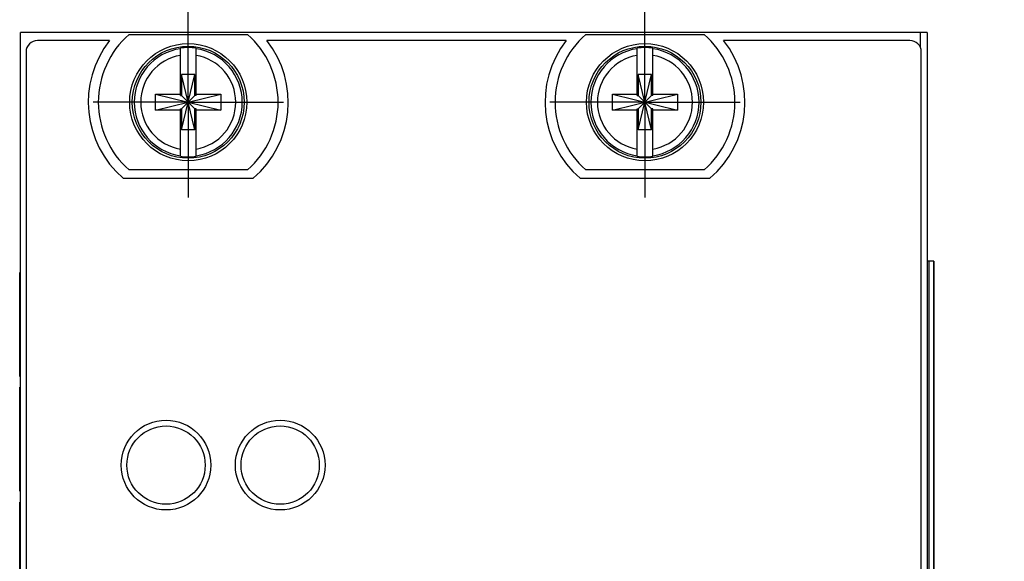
# Model space of a CAD drawing. Header units: inches. Extents: x 0.2 to 16.8, y 0.2 to 10.8.
# Tile 37 of 98: x 8.1 to 9.4, y 7.4 to 8.1. Entities that reach past the tile are written whole.
import ezdxf

# ---------------------------------------------------------------- set-up
doc = ezdxf.new("R2010")
doc.units = ezdxf.units.IN
doc.header["$LTSCALE"] = 0.935
doc.header["$MEASUREMENT"] = 0
doc.linetypes.add('CENTER', pattern=[0.6, 0.375, -0.075, 0.075, -0.075])
doc.layers.get('0').update_dxf_attribs({"linetype": 'CONTINUOUS'})
doc.layers.add('02___PRT_ALL_AXES', color=7, linetype='CONTINUOUS')
doc.layers.add('DIMENSIONS', color=7, linetype='CONTINUOUS')
doc.styles.get("Standard").update_dxf_attribs({"font": 'txt', "width": 0.8})
doc.dimstyles.new('DIMSTYLE_1', dxfattribs={"dimtxt": 0.125, "dimasz": 0.18, "dimexe": 0.125, "dimexo": 0.0625, "dimgap": 0.03125, "dimtad": 0, "dimtih": 1, "dimtoh": 1, "dimlfac": 1.333333, "dimzin": 4, "dimdsep": 46, "dimtxsty": 'STANDARD', "dimblk": '_FILLED', "dimblk1": '_FILLED', "dimblk2": '_FILLED', "dimcen": 0.09, "dimadec": 0, "dimazin": 0, "dimtp": 0.01, "dimtm": 0.01, "dimtfac": 1, "dimtofl": 0, "dimtmove": 0, "dimatfit": 3, "dimldrblk": '_FILLED', "dimfxl": 1, "dimtolj": 1, "dimtzin": 4, "dimarcsym": 0})

# ---------------------------------------------------------------- blocks, each defined once
blk = doc.blocks.new('*D37')
at = {"layer": 'DIMENSIONS', "color": 2, "linetype": 'CONTINUOUS'}
blk.add_line((9.2974, 8.1389), (9.2974, 8.5144), dxfattribs=at)
at = {"layer": 'DIMENSIONS', "color": 2, "linetype": 'CONTINUOUS', "insert": (9.2349, 8.5769), "char_height": 0.125, "width": 1.125, "attachment_point": 1, "rotation": 90, "line_spacing_factor": 0.9}
blk.add_mtext('3.69{\\Ftxt.shx;\\W1.000000;\\H0.125000; }[93.8]', dxfattribs=at)
blk = doc.blocks.new('_FILLED')
at = {"color": 0, "linetype": 'BYBLOCK'}
blk.add_solid([(0, 0), (-1, 0.1736), (-1, -0.1736)], dxfattribs=at)

msp = doc.modelspace()

# ---------------------------------------------------------------- linework, layer by layer
at = {"color": 7, "linetype": 'CONTINUOUS'}
for p, q in [((8.1064, 4.2231), (8.1064, 8.0764)), ((9.2974, 8.0764), (8.1064, 8.0764)), ((8.2491, 8.0738), (8.4047, 8.0738)), ((8.8491, 8.0738), (9.0047, 8.0738)), ((9.2974, 8.0764), (9.2974, 4.2777)), ((8.2236, 8.0659), (8.1289, 8.0659)), ((8.8236, 8.0659), (8.4302, 8.0659)), ((9.2749, 8.0659), (9.0302, 8.0659)), ((8.1139, 8.0509), (8.1139, 4.9984)), ((8.3166, 7.9937), (8.3166, 8.0559)), ((8.3372, 7.9937), (8.3372, 8.0559)), ((8.9166, 7.9937), (8.9166, 8.0559)), ((8.9372, 7.9937), (8.9372, 8.0559)), ((9.2899, 4.2972), (9.2899, 8.0509)), ((8.3181, 7.9485), (8.3357, 8.0213)), ((8.3181, 8.0213), (8.3181, 7.9937)), ((8.3357, 7.9485), (8.3181, 8.0213)), ((8.3357, 8.0213), (8.3181, 8.0213)), ((8.3357, 7.9937), (8.3357, 8.0213)), ((8.9181, 7.9485), (8.9357, 8.0213)), ((8.9181, 8.0213), (8.9181, 7.9937)), ((8.9357, 7.9485), (8.9181, 8.0213)), ((8.9357, 8.0213), (8.9181, 8.0213)), ((8.9357, 7.9937), (8.9357, 8.0213)), ((8.2841, 7.9746), (8.2841, 7.9953)), ((8.2841, 7.9746), (8.3697, 7.9953)), ((8.2841, 7.9953), (8.3166, 7.9953)), ((8.2841, 7.9953), (8.3697, 7.9746)), ((8.3166, 7.9937), (8.3181, 7.9937)), ((8.3181, 7.9761), (8.3357, 7.9937)), ((8.3357, 7.9761), (8.3181, 7.9937)), ((8.3372, 7.9937), (8.3357, 7.9937)), ((8.3372, 7.9953), (8.3697, 7.9953)), ((8.3697, 7.9953), (8.3697, 7.9746)), ((8.8841, 7.9746), (8.8841, 7.9953)), ((8.8841, 7.9746), (8.9697, 7.9953)), ((8.8841, 7.9953), (8.9166, 7.9953)), ((8.8841, 7.9953), (8.9697, 7.9746)), ((8.9166, 7.9937), (8.9181, 7.9937)), ((8.9181, 7.9761), (8.9357, 7.9937)), ((8.9357, 7.9761), (8.9181, 7.9937)), ((8.9372, 7.9937), (8.9357, 7.9937)), ((8.9372, 7.9953), (8.9697, 7.9953)), ((8.9697, 7.9953), (8.9697, 7.9746)), ((8.3166, 7.9746), (8.2841, 7.9746)), ((8.3166, 7.9139), (8.3166, 7.9761)), ((8.3166, 7.9761), (8.3181, 7.9761)), ((8.3181, 7.9761), (8.3181, 7.9485)), ((8.3357, 7.9485), (8.3357, 7.9761)), ((8.3372, 7.9761), (8.3357, 7.9761)), ((8.3372, 7.9139), (8.3372, 7.9761)), ((8.3697, 7.9746), (8.3372, 7.9746)), ((8.9166, 7.9746), (8.8841, 7.9746)), ((8.9166, 7.9139), (8.9166, 7.9761)), ((8.9166, 7.9761), (8.9181, 7.9761)), ((8.9181, 7.9761), (8.9181, 7.9485)), ((8.9357, 7.9485), (8.9357, 7.9761)), ((8.9372, 7.9761), (8.9357, 7.9761)), ((8.9372, 7.9139), (8.9372, 7.9761)), ((8.9697, 7.9746), (8.9372, 7.9746)), ((8.3357, 7.9485), (8.3181, 7.9485)), ((8.9357, 7.9485), (8.9181, 7.9485)), ((8.4047, 7.896), (8.2491, 7.896)), ((9.0047, 7.896), (8.8491, 7.896)), ((8.2416, 7.8852), (8.4122, 7.8852)), ((8.8416, 7.8852), (9.0122, 7.8852)), ((9.3062, 7.7764), (9.2974, 7.7764)), ((9.3062, 7.7764), (9.3062, 4.7764)), ((8.1055, 7.625), (8.1055, 7.7614)), ((8.1055, 7.4742), (8.1055, 7.6107)), ((8.1055, 7.3235), (8.1055, 7.46))]:
    msp.add_line(p, q, dxfattribs=at)
at = {"color": 9, "linetype": 'CONTINUOUS'}
for p, q in [((9.2884, 8.0764), (9.2884, 8.0575)), ((9.2996, 7.7764), (9.2996, 4.7764)), ((9.3061, 7.7764), (9.3061, 4.7764))]:
    msp.add_line(p, q, dxfattribs=at)
at = {"color": 7, "linetype": 'CONTINUOUS'}
for centre, radius in [((8.3269, 7.9849), 0.0769), ((8.3269, 7.9849), 0.0735), ((8.9269, 7.9849), 0.0769), ((8.9269, 7.9849), 0.0735), ((8.2977, 7.5085), 0.0589), ((8.4477, 7.5085), 0.0589), ((8.2977, 7.5085), 0.0514), ((8.4477, 7.5085), 0.0514)]:
    msp.add_circle(centre, radius, dxfattribs=at)
for centre, radius, start, end in [((8.3269, 7.9849), 0.1181, 131.203, 228.797), ((8.3269, 7.9849), 0.1181, 311.203, 48.797), ((8.9269, 7.9849), 0.1181, 131.203, 228.797), ((8.9269, 7.9849), 0.1181, 311.203, 48.797), ((8.1289, 8.0509), 0.015, 90, 180), ((8.3269, 7.9849), 0.1313, 141.8922, 229.4642), ((8.3269, 7.9849), 0.1313, 310.5358, 38.1078), ((8.9269, 7.9849), 0.1313, 141.8922, 229.4642), ((8.9269, 7.9849), 0.1313, 310.5358, 38.1078), ((9.2749, 8.0509), 0.015, 0, 90), ((8.3269, 7.9849), 0.0717, 81.7166, 98.2834), ((8.9269, 7.9849), 0.0717, 81.7166, 98.2834), ((8.3269, 7.9849), 0.0717, 261.7166, 278.2834), ((8.9269, 7.9849), 0.0717, 261.7166, 278.2834)]:
    msp.add_arc(centre, radius, start, end, dxfattribs=at)
at = {"color": 9, "linetype": 'CONTINUOUS'}
for centre, radius, start, end in [((8.3269, 7.9849), 0.071, 98.3637, 261.6363), ((8.3269, 7.9849), 0.0624, 99.5336, 260.4664), ((8.3269, 7.9849), 0.071, 278.3637, 81.6363), ((8.3269, 7.9849), 0.0624, 279.5336, 80.4664), ((8.9269, 7.9849), 0.071, 98.3637, 261.6363), ((8.9269, 7.9849), 0.0624, 99.5336, 260.4664), ((8.9269, 7.9849), 0.071, 278.3637, 81.6363), ((8.9269, 7.9849), 0.0624, 279.5336, 80.4664)]:
    msp.add_arc(centre, radius, start, end, dxfattribs=at)
at = {"layer": '02___PRT_ALL_AXES', "color": 7, "linetype": 'CENTER'}
for p, q in [((8.3269, 7.9849), (8.3269, 8.11)), ((8.9269, 7.9849), (8.9269, 8.11)), ((8.3269, 7.9849), (8.2018, 7.9849)), ((8.3269, 7.9849), (8.3269, 7.8598)), ((8.3269, 7.9849), (8.452, 7.9849)), ((8.9269, 7.9849), (8.8018, 7.9849)), ((8.9269, 7.9849), (8.9269, 7.8598)), ((8.9269, 7.9849), (9.052, 7.9849))]:
    msp.add_line(p, q, dxfattribs=at)

# ---------------------------------------------------------------- dimensions: what is measured, and where the dimension line sits
at = {"layer": 'DIMENSIONS', "color": 2, "linetype": 'CONTINUOUS'}
dim = msp.add_ordinate_dim(feature_location=(9.2974, 8.1389), offset=(0, 0.3755), dtype=1, origin=(6.5269, 8.0764), dimstyle='DIMSTYLE_1', dxfattribs=at)
dim.commit()
dim.dimension.update_dxf_attribs({"geometry": '*D37', "text_midpoint": (9.2974, 9.1394)})

doc.saveas('drawing.dxf')
